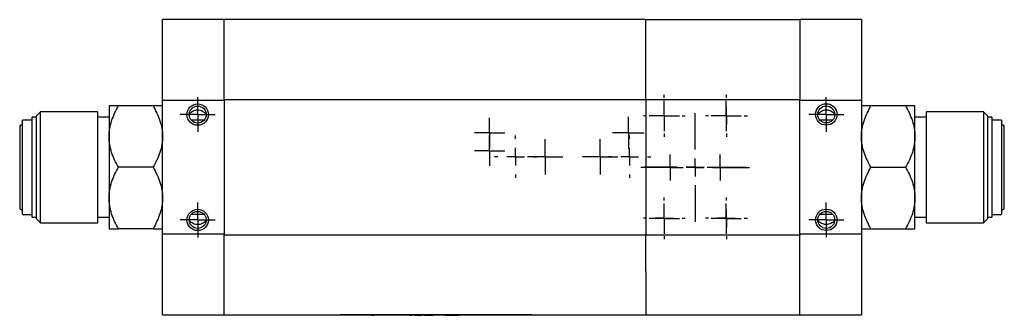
# Model space of a CAD drawing. Header units: inches. Extents: x 10.9 to 49.2, y 11.4 to 35.2.
# Tile 1 of 14: x 18.7 to 29.7, y 11.4 to 14.8. Entities that reach past the tile are written whole.
import ezdxf

# ---------------------------------------------------------------- set-up
doc = ezdxf.new("R2010")
doc.units = ezdxf.units.IN
doc.header["$LTSCALE"] = 4
doc.header["$MEASUREMENT"] = 0
doc.layers.add('SLD-0', color=179, linetype='Continuous')

# ---------------------------------------------------------------- blocks, each defined once
blk = doc.blocks.new('SW_CENTERMARKSYMBOL_62')
at = {"layer": 'SLD-0', "color": 0}
for p, q in [((0, 0.1), (0, 0.17)), ((-0.1, 0), (-0.17, 0)), ((0, 0), (-0.1, 0)), ((0, 0), (0, 0.1)), ((0, 0), (0, -0.1)), ((0, 0), (0.1, 0)), ((0.1, 0), (0.17, 0)), ((0, -0.1), (0, -0.17))]:
    blk.add_line(p, q, dxfattribs=at)
blk = doc.blocks.new('SW_CENTERMARKSYMBOL_63')
at = {"layer": 'SLD-0', "color": 0}
for p, q in [((0, 0.1), (0, 0.17)), ((-0.1, 0), (-0.17, 0)), ((0, 0), (-0.1, 0)), ((0, 0), (0, 0.1)), ((0, 0), (0, -0.1)), ((0, 0), (0.1, 0)), ((0.1, 0), (0.17, 0)), ((0, -0.1), (0, -0.17))]:
    blk.add_line(p, q, dxfattribs=at)
blk = doc.blocks.new('SW_CENTERMARKSYMBOL_64')
at = {"layer": 'SLD-0', "color": 0}
for p, q in [((0, 0.2), (0, 0.61)), ((-0.2, 0), (-0.61, 0)), ((0, 0), (-0.1, 0)), ((0, 0), (0, 0.1)), ((0, 0), (0, -0.1)), ((0, 0), (0.1, 0)), ((0.2, 0), (0.61, 0)), ((0, -0.2), (0, -0.61))]:
    blk.add_line(p, q, dxfattribs=at)
blk = doc.blocks.new('SW_CENTERMARKSYMBOL_65')
at = {"layer": 'SLD-0', "color": 0}
for p, q in [((0, 0.2), (0, 0.235)), ((-0.2, 0), (-0.235, 0)), ((0, 0), (-0.1, 0)), ((0, 0), (0, 0.1)), ((0, 0), (0, -0.1)), ((0, 0), (0.1, 0)), ((0.2, 0), (0.235, 0)), ((0, -0.2), (0, -0.235))]:
    blk.add_line(p, q, dxfattribs=at)
blk = doc.blocks.new('SW_CENTERMARKSYMBOL_66')
at = {"layer": 'SLD-0', "color": 0}
for p, q in [((0, 0.2), (0, 0.235)), ((-0.2, 0), (-0.235, 0)), ((0, 0), (-0.1, 0)), ((0, 0), (0, 0.1)), ((0, 0), (0, -0.1)), ((0, 0), (0.1, 0)), ((0.2, 0), (0.235, 0)), ((0, -0.2), (0, -0.235))]:
    blk.add_line(p, q, dxfattribs=at)
blk = doc.blocks.new('SW_CENTERMARKSYMBOL_67')
at = {"layer": 'SLD-0', "color": 0}
for p, q in [((0, 0.2), (0, 0.235)), ((-0.2, 0), (-0.235, 0)), ((0, 0), (-0.1, 0)), ((0, 0), (0, 0.1)), ((0, 0), (0, -0.1)), ((0, 0), (0.1, 0)), ((0.2, 0), (0.235, 0)), ((0, -0.2), (0, -0.235))]:
    blk.add_line(p, q, dxfattribs=at)
blk = doc.blocks.new('SW_CENTERMARKSYMBOL_68')
at = {"layer": 'SLD-0', "color": 0}
for p, q in [((0, 0.2), (0, 0.235)), ((-0.2, 0), (-0.235, 0)), ((0, 0), (-0.1, 0)), ((0, 0), (0, 0.1)), ((0, 0), (0, -0.1)), ((0, 0), (0.1, 0)), ((0.2, 0), (0.235, 0)), ((0, -0.2), (0, -0.235))]:
    blk.add_line(p, q, dxfattribs=at)
blk = doc.blocks.new('SW_CENTERMARKSYMBOL_69')
at = {"layer": 'SLD-0', "color": 0}
for p, q in [((0, 0.1), (0, 0.147)), ((-0.1, 0), (-0.147, 0)), ((0, 0), (-0.1, 0)), ((0, 0), (0, 0.1)), ((0, 0), (0, -0.1)), ((0, 0), (0.1, 0)), ((0.1, 0), (0.147, 0)), ((0, -0.1), (0, -0.147))]:
    blk.add_line(p, q, dxfattribs=at)
blk = doc.blocks.new('SW_CENTERMARKSYMBOL_70')
at = {"layer": 'SLD-0', "color": 0}
for p, q in [((0, 0.1), (0, 0.147)), ((-0.1, 0), (-0.147, 0)), ((0, 0), (-0.1, 0)), ((0, 0), (0, 0.1)), ((0, 0), (0, -0.1)), ((0, 0), (0.1, 0)), ((0.1, 0), (0.147, 0)), ((0, -0.1), (0, -0.147))]:
    blk.add_line(p, q, dxfattribs=at)
blk = doc.blocks.new('SW_CENTERMARKSYMBOL_71')
at = {"layer": 'SLD-0', "color": 0}
for p, q in [((0, 0.1), (0, 0.1953)), ((-0.1, 0), (-0.1953, 0)), ((0, 0), (-0.1, 0)), ((0, 0), (0, 0.1)), ((0, 0), (0, -0.1)), ((0, 0), (0.1, 0)), ((0.1, 0), (0.1953, 0)), ((0, -0.1), (0, -0.1953))]:
    blk.add_line(p, q, dxfattribs=at)
blk = doc.blocks.new('SW_CENTERMARKSYMBOL_72')
at = {"layer": 'SLD-0', "color": 0}
for p, q in [((0, 0.1), (0, 0.1953)), ((-0.1, 0), (-0.1953, 0)), ((0, 0), (-0.1, 0)), ((0, 0), (0, 0.1)), ((0, 0), (0, -0.1)), ((0, 0), (0.1, 0)), ((0.1, 0), (0.1953, 0)), ((0, -0.1), (0, -0.1953))]:
    blk.add_line(p, q, dxfattribs=at)
blk = doc.blocks.new('SW_CENTERMARKSYMBOL_73')
at = {"layer": 'SLD-0', "color": 0}
for p, q in [((0, 0.2), (0, 0.238)), ((-0.2, 0), (-0.238, 0)), ((0, 0), (-0.1, 0)), ((0, 0), (0, 0.1)), ((0, 0), (0, -0.1)), ((0, 0), (0.1, 0)), ((0.2, 0), (0.238, 0)), ((0, -0.2), (0, -0.238))]:
    blk.add_line(p, q, dxfattribs=at)
blk = doc.blocks.new('SW_CENTERMARKSYMBOL_74')
at = {"layer": 'SLD-0', "color": 0}
for p, q in [((0, 0.2), (0, 0.238)), ((-0.2, 0), (-0.238, 0)), ((0, 0), (-0.1, 0)), ((0, 0), (0, 0.1)), ((0, 0), (0, -0.1)), ((0, 0), (0.1, 0)), ((0.2, 0), (0.238, 0)), ((0, -0.2), (0, -0.238))]:
    blk.add_line(p, q, dxfattribs=at)
blk = doc.blocks.new('SW_CENTERMARKSYMBOL_75')
at = {"layer": 'SLD-0', "color": 0}
for p, q in [((0, 0.1), (0, 0.198)), ((-0.1, 0), (-0.198, 0)), ((0, 0), (-0.1, 0)), ((0, 0), (0, 0.1)), ((0, 0), (0, -0.1)), ((0, 0), (0.1, 0)), ((0.1, 0), (0.198, 0)), ((0, -0.1), (0, -0.198))]:
    blk.add_line(p, q, dxfattribs=at)
blk = doc.blocks.new('SW_CENTERMARKSYMBOL_76')
at = {"layer": 'SLD-0', "color": 0}
for p, q in [((0, 0.1), (0, 0.198)), ((-0.1, 0), (-0.198, 0)), ((0, 0), (-0.1, 0)), ((0, 0), (0, 0.1)), ((0, 0), (0, -0.1)), ((0, 0), (0.1, 0)), ((0.1, 0), (0.198, 0)), ((0, -0.1), (0, -0.198))]:
    blk.add_line(p, q, dxfattribs=at)
blk = doc.blocks.new('SW_CENTERMARKSYMBOL_77')
at = {"layer": 'SLD-0', "color": 0}
for p, q in [((0, 0.1), (0, 0.179)), ((-0.1, 0), (-0.179, 0)), ((0, 0), (-0.1, 0)), ((0, 0), (0, 0.1)), ((0, 0), (0, -0.1)), ((0, 0), (0.1, 0)), ((0.1, 0), (0.179, 0)), ((0, -0.1), (0, -0.179))]:
    blk.add_line(p, q, dxfattribs=at)
blk = doc.blocks.new('SW_CENTERMARKSYMBOL_78')
at = {"layer": 'SLD-0', "color": 0}
for p, q in [((0, 0.2), (0, 0.572)), ((-0.2, 0), (-0.572, 0)), ((0, 0), (-0.1, 0)), ((0, 0), (0, 0.1)), ((0, 0), (0, -0.1)), ((0, 0), (0.1, 0)), ((0.2, 0), (0.572, 0)), ((0, -0.2), (0, -0.572))]:
    blk.add_line(p, q, dxfattribs=at)
blk = doc.blocks.new('SW_CENTERMARKSYMBOL_79')
at = {"layer": 'SLD-0', "color": 0}
for p, q in [((0, 0.1), (0, 0.1693)), ((-0.1, 0), (-0.1693, 0)), ((0, 0), (-0.1, 0)), ((0, 0), (0, 0.1)), ((0, 0), (0, -0.1)), ((0, 0), (0.1, 0)), ((0.1, 0), (0.1693, 0)), ((0, -0.1), (0, -0.1693))]:
    blk.add_line(p, q, dxfattribs=at)
blk = doc.blocks.new('SW_CENTERMARKSYMBOL_80')
at = {"layer": 'SLD-0', "color": 0}
for p, q in [((0, 0.1), (0, 0.1693)), ((-0.1, 0), (-0.1693, 0)), ((0, 0), (-0.1, 0)), ((0, 0), (0, 0.1)), ((0, 0), (0, -0.1)), ((0, 0), (0.1, 0)), ((0.1, 0), (0.1693, 0)), ((0, -0.1), (0, -0.1693))]:
    blk.add_line(p, q, dxfattribs=at)
blk = doc.blocks.new('SW_CENTERMARKSYMBOL_81')
at = {"layer": 'SLD-0', "color": 0}
for p, q in [((0, 0.1), (0, 0.1693)), ((-0.1, 0), (-0.1693, 0)), ((0, 0), (-0.1, 0)), ((0, 0), (0, 0.1)), ((0, 0), (0, -0.1)), ((0, 0), (0.1, 0)), ((0.1, 0), (0.1693, 0)), ((0, -0.1), (0, -0.1693))]:
    blk.add_line(p, q, dxfattribs=at)
blk = doc.blocks.new('SW_CENTERMARKSYMBOL_82')
at = {"layer": 'SLD-0', "color": 0}
for p, q in [((0, 0.1), (0, 0.1693)), ((-0.1, 0), (-0.1693, 0)), ((0, 0), (-0.1, 0)), ((0, 0), (0, 0.1)), ((0, 0), (0, -0.1)), ((0, 0), (0.1, 0)), ((0.1, 0), (0.1693, 0)), ((0, -0.1), (0, -0.1693))]:
    blk.add_line(p, q, dxfattribs=at)
blk = doc.blocks.new('SW_CENTERMARKSYMBOL_83')
at = {"layer": 'SLD-0', "color": 0}
for p, q in [((0, 0.1), (0, 0.1953)), ((-0.1, 0), (-0.1953, 0)), ((0, 0), (-0.1, 0)), ((0, 0), (0, 0.1)), ((0, 0), (0, -0.1)), ((0, 0), (0.1, 0)), ((0.1, 0), (0.1953, 0)), ((0, -0.1), (0, -0.1953))]:
    blk.add_line(p, q, dxfattribs=at)
blk = doc.blocks.new('SW_CENTERMARKSYMBOL_84')
at = {"layer": 'SLD-0', "color": 0}
for p, q in [((0, 0.1), (0, 0.1953)), ((-0.1, 0), (-0.1953, 0)), ((0, 0), (-0.1, 0)), ((0, 0), (0, 0.1)), ((0, 0), (0, -0.1)), ((0, 0), (0.1, 0)), ((0.1, 0), (0.1953, 0)), ((0, -0.1), (0, -0.1953))]:
    blk.add_line(p, q, dxfattribs=at)

msp = doc.modelspace()

# ---------------------------------------------------------------- linework, layer by layer
at = {"color": 7, "linetype": 'Continuous', "lineweight": 25}
for p, q in [((20.953, 14.761), (20.264, 14.761)), ((20.264, 13.859), (20.264, 14.761)), ((25.677, 14.761), (20.953, 14.761)), ((20.953, 13.867), (20.953, 14.761)), ((25.677, 13.867), (25.677, 14.761)), ((27.401, 14.759), (25.677, 14.759)), ((28.09, 14.761), (27.401, 14.761)), ((27.401, 14.761), (27.401, 13.859)), ((28.09, 14.761), (28.09, 13.859)), ((19.664, 13.793), (19.664, 13.45)), ((20.157, 13.793), (19.77, 13.793)), ((20.264, 13.859), (20.953, 13.859)), ((20.264, 12.355), (20.264, 13.859)), ((20.953, 13.859), (20.953, 13.867)), ((20.953, 13.867), (25.677, 13.867)), ((20.953, 13.865), (20.953, 13.867)), ((20.953, 13.859), (20.953, 12.355)), ((25.677, 13.867), (25.677, 12.347)), ((25.677, 13.866), (27.401, 13.866)), ((27.401, 13.859), (28.09, 13.859)), ((27.401, 12.355), (27.401, 13.859)), ((28.09, 13.859), (28.09, 12.355)), ((28.584, 13.793), (28.197, 13.793)), ((28.69, 13.45), (28.69, 13.793)), ((18.896, 13.727), (18.851, 13.682)), ((18.851, 12.53), (18.851, 13.682)), ((19.539, 13.727), (18.896, 13.727)), ((18.896, 12.485), (18.896, 13.727)), ((19.539, 12.485), (19.539, 13.727)), ((29.458, 13.727), (28.815, 13.727)), ((28.815, 13.727), (28.815, 13.643)), ((29.503, 13.682), (29.458, 13.727)), ((29.458, 13.727), (29.458, 13.643)), ((29.503, 13.682), (29.503, 12.818)), ((18.804, 13.636), (18.694, 13.636)), ((18.694, 12.576), (18.694, 13.636)), ((18.851, 13.666), (18.804, 13.666)), ((18.804, 12.546), (18.804, 13.666)), ((19.664, 13.666), (19.539, 13.666)), ((20.727, 13.633), (20.586, 13.633)), ((27.767, 13.633), (27.628, 13.633)), ((28.815, 13.666), (28.69, 13.666)), ((28.815, 13.643), (28.815, 12.485)), ((29.458, 13.643), (29.458, 12.485)), ((29.55, 13.666), (29.503, 13.666)), ((29.55, 13.666), (29.55, 13.591)), ((29.66, 13.636), (29.55, 13.636)), ((29.55, 13.591), (29.55, 12.546)), ((29.66, 13.636), (29.66, 13.565)), ((29.66, 13.565), (29.66, 12.576)), ((18.664, 13.556), (18.664, 12.656)), ((29.69, 12.656), (29.69, 13.556)), ((19.664, 13.45), (19.664, 12.762)), ((28.69, 12.762), (28.69, 13.45)), ((20.157, 13.106), (19.77, 13.106)), ((28.197, 13.106), (28.584, 13.106)), ((29.503, 12.818), (29.503, 12.53)), ((19.664, 12.762), (19.664, 12.418)), ((28.69, 12.418), (28.69, 12.762)), ((18.694, 12.576), (18.804, 12.576)), ((20.585, 12.579), (20.728, 12.579)), ((27.625, 12.579), (27.77, 12.579)), ((29.55, 12.576), (29.66, 12.576)), ((18.804, 12.546), (18.851, 12.546)), ((18.851, 12.53), (18.896, 12.485)), ((18.896, 12.485), (19.539, 12.485)), ((19.539, 12.546), (19.664, 12.546)), ((28.69, 12.546), (28.815, 12.546)), ((28.815, 12.485), (29.458, 12.485)), ((29.458, 12.485), (29.503, 12.53)), ((29.503, 12.546), (29.55, 12.546)), ((20.157, 12.418), (19.77, 12.418)), ((20.264, 11.453), (20.264, 12.355)), ((20.953, 12.355), (20.264, 12.355)), ((20.953, 12.347), (20.953, 12.355)), ((28.09, 12.355), (27.401, 12.355)), ((27.401, 12.355), (27.401, 12.346)), ((28.09, 12.355), (28.09, 11.453)), ((28.197, 12.418), (28.584, 12.418)), ((20.953, 12.347), (20.953, 12.349)), ((25.677, 12.347), (20.953, 12.347)), ((20.953, 11.453), (20.953, 12.347)), ((25.677, 11.937), (25.677, 12.347)), ((27.401, 12.346), (25.677, 12.346)), ((27.401, 12.347), (27.401, 12.346)), ((27.401, 11.452), (27.401, 12.346)), ((25.677, 11.937), (25.677, 11.452)), ((20.264, 11.453), (20.953, 11.453)), ((20.953, 11.453), (25.677, 11.453)), ((22.253, 11.447), (22.253, 11.452)), ((24.403, 11.452), (22.253, 11.452)), ((24.403, 11.447), (22.253, 11.447)), ((22.328, 11.447), (22.328, 11.447)), ((22.567, 11.447), (22.328, 11.447)), ((22.567, 11.447), (22.567, 11.447)), ((22.588, 11.447), (22.567, 11.447)), ((22.588, 11.447), (22.588, 11.447)), ((22.609, 11.447), (22.588, 11.447)), ((22.609, 11.447), (22.609, 11.447)), ((22.609, 11.447), (22.631, 11.447)), ((22.631, 11.447), (22.631, 11.447)), ((22.773, 11.447), (22.631, 11.447)), ((22.773, 11.447), (22.773, 11.447)), ((22.774, 11.447), (22.774, 11.447)), ((22.774, 11.447), (22.774, 11.447)), ((22.787, 11.447), (22.774, 11.447)), ((22.774, 11.447), (22.774, 11.447)), ((22.787, 11.447), (22.787, 11.447)), ((22.789, 11.447), (22.787, 11.447)), ((22.789, 11.447), (22.789, 11.447)), ((22.929, 11.447), (22.906, 11.447)), ((22.906, 11.447), (22.906, 11.447)), ((22.929, 11.447), (22.929, 11.447)), ((22.977, 11.447), (22.929, 11.447)), ((22.997, 11.447), (22.977, 11.447)), ((22.977, 11.447), (22.977, 11.447)), ((22.997, 11.447), (22.997, 11.447)), ((23.028, 11.447), (23.05, 11.447)), ((23.028, 11.447), (23.028, 11.447)), ((23.05, 11.447), (23.05, 11.447)), ((23.08, 11.447), (23.103, 11.447)), ((23.08, 11.447), (23.08, 11.447)), ((23.103, 11.447), (23.15, 11.447)), ((23.103, 11.447), (23.103, 11.447)), ((23.15, 11.447), (23.171, 11.447)), ((23.15, 11.447), (23.15, 11.447)), ((23.171, 11.447), (23.171, 11.447)), ((23.199, 11.447), (23.199, 11.447)), ((23.199, 11.447), (23.222, 11.447)), ((23.222, 11.447), (23.222, 11.447)), ((23.222, 11.447), (23.224, 11.447)), ((23.224, 11.447), (23.224, 11.447)), ((23.224, 11.447), (23.225, 11.447)), ((23.225, 11.447), (23.225, 11.447)), ((23.225, 11.447), (23.242, 11.447)), ((23.242, 11.447), (23.242, 11.447)), ((23.242, 11.447), (23.272, 11.447)), ((23.272, 11.447), (23.293, 11.447)), ((23.272, 11.447), (23.272, 11.447)), ((23.293, 11.447), (23.293, 11.447)), ((23.322, 11.447), (23.322, 11.447)), ((23.341, 11.447), (23.322, 11.447)), ((23.341, 11.447), (23.341, 11.447)), ((23.351, 11.447), (23.341, 11.447)), ((23.351, 11.447), (23.351, 11.447)), ((23.406, 11.447), (23.351, 11.447)), ((23.406, 11.447), (23.406, 11.447)), ((23.416, 11.447), (23.406, 11.447)), ((23.416, 11.447), (23.416, 11.447)), ((23.434, 11.447), (23.416, 11.447)), ((23.434, 11.447), (23.464, 11.447)), ((23.434, 11.447), (23.434, 11.447)), ((23.464, 11.447), (23.464, 11.447)), ((23.464, 11.447), (23.481, 11.447)), ((23.481, 11.447), (23.503, 11.447)), ((23.481, 11.447), (23.481, 11.447)), ((23.503, 11.447), (23.503, 11.447)), ((23.503, 11.447), (23.524, 11.447)), ((23.524, 11.447), (23.542, 11.447)), ((23.524, 11.447), (23.524, 11.447)), ((23.542, 11.447), (23.542, 11.447)), ((23.542, 11.447), (23.576, 11.447)), ((23.576, 11.447), (23.576, 11.447)), ((23.707, 11.447), (23.707, 11.447)), ((23.882, 11.447), (23.707, 11.447)), ((23.882, 11.447), (23.882, 11.447)), ((24.403, 11.452), (24.403, 11.447)), ((25.677, 11.452), (27.401, 11.452)), ((27.401, 11.453), (28.09, 11.453))]:
    msp.add_line(p, q, dxfattribs=at)
for centre, radius in [((20.657, 13.697), 0.12), ((20.657, 13.697), 0.0953), ((27.697, 13.698), 0.12), ((27.697, 13.698), 0.0953), ((20.657, 12.516), 0.12), ((20.657, 12.516), 0.0953), ((27.697, 12.517), 0.12), ((27.697, 12.517), 0.0953)]:
    msp.add_circle(centre, radius, dxfattribs=at)
for centre, start, end in [((18.694, 13.556), 90, 180), ((29.66, 13.556), 0, 90), ((18.694, 12.656), 180, 270), ((29.66, 12.656), 270, 0)]:
    msp.add_arc(centre, 0.03, start, end, dxfattribs=at)
for points, knots in [([(19.664, 13.45), (19.664, 13.51), (19.674, 13.569), (19.703, 13.655), (19.714, 13.684), (19.74, 13.739), (19.754, 13.767), (19.77, 13.793)], [0, 0, 0, 0, 0.5, 0.5, 0.75, 0.75, 1, 1, 1, 1]), ([(19.77, 13.793), (19.739, 13.793), (19.712, 13.793), (19.684, 13.793), (19.677, 13.793), (19.666, 13.793), (19.664, 13.793), (19.664, 13.793)], [0, 0, 0, 0, 0.5, 0.5, 0.75, 0.75, 1, 1, 1, 1]), ([(20.157, 13.793), (20.188, 13.74), (20.215, 13.684), (20.243, 13.599), (20.251, 13.57), (20.261, 13.511), (20.264, 13.48), (20.264, 13.45)], [0, 0, 0, 0, 0.5, 0.5, 0.75, 0.75, 1, 1, 1, 1]), ([(20.264, 13.793), (20.264, 13.793), (20.253, 13.793), (20.225, 13.793), (20.213, 13.793), (20.187, 13.793), (20.173, 13.793), (20.157, 13.793)], [0, 0, 0, 0, 0.5, 0.5, 0.75, 0.75, 1, 1, 1, 1]), ([(28.09, 13.45), (28.09, 13.51), (28.101, 13.569), (28.129, 13.655), (28.141, 13.684), (28.167, 13.739), (28.181, 13.767), (28.197, 13.793)], [0, 0, 0, 0, 0.5, 0.5, 0.75, 0.75, 1, 1, 1, 1]), ([(28.197, 13.793), (28.166, 13.793), (28.139, 13.793), (28.111, 13.793), (28.103, 13.793), (28.093, 13.793), (28.09, 13.793), (28.09, 13.793)], [0, 0, 0, 0, 0.5, 0.5, 0.75, 0.75, 1, 1, 1, 1]), ([(28.584, 13.793), (28.615, 13.74), (28.642, 13.684), (28.67, 13.599), (28.677, 13.57), (28.688, 13.511), (28.69, 13.48), (28.69, 13.45)], [0, 0, 0, 0, 0.5, 0.5, 0.75, 0.75, 1, 1, 1, 1]), ([(28.69, 13.793), (28.69, 13.793), (28.68, 13.793), (28.651, 13.793), (28.64, 13.793), (28.614, 13.793), (28.6, 13.793), (28.584, 13.793)], [0, 0, 0, 0, 0.5, 0.5, 0.75, 0.75, 1, 1, 1, 1]), ([(20.564, 13.706), (20.57, 13.712), (20.576, 13.718), (20.59, 13.728), (20.598, 13.733), (20.614, 13.741), (20.622, 13.744), (20.64, 13.748), (20.649, 13.75), (20.667, 13.749), (20.676, 13.748), (20.694, 13.743), (20.702, 13.74), (20.718, 13.731), (20.725, 13.727), (20.739, 13.716), (20.746, 13.71), (20.752, 13.704)], [0, 0, 0, 0, 0.125, 0.125, 0.25, 0.25, 0.375, 0.375, 0.5, 0.5, 0.625, 0.625, 0.75, 0.75, 0.875, 0.875, 1, 1, 1, 1]), ([(27.602, 13.704), (27.608, 13.711), (27.615, 13.716), (27.628, 13.727), (27.636, 13.732), (27.652, 13.74), (27.66, 13.744), (27.677, 13.748), (27.687, 13.75), (27.705, 13.75), (27.714, 13.749), (27.732, 13.745), (27.74, 13.741), (27.756, 13.733), (27.764, 13.729), (27.778, 13.718), (27.784, 13.713), (27.79, 13.706)], [0, 0, 0, 0, 0.125, 0.125, 0.25, 0.25, 0.375, 0.375, 0.5, 0.5, 0.625, 0.625, 0.75, 0.75, 0.875, 0.875, 1, 1, 1, 1]), ([(19.77, 13.106), (19.739, 13.16), (19.712, 13.215), (19.684, 13.301), (19.677, 13.33), (19.666, 13.389), (19.664, 13.419), (19.664, 13.45)], [0, 0, 0, 0, 0.5, 0.5, 0.75, 0.75, 1, 1, 1, 1]), ([(20.264, 13.45), (20.264, 13.389), (20.253, 13.331), (20.225, 13.244), (20.213, 13.216), (20.187, 13.16), (20.173, 13.133), (20.157, 13.106)], [0, 0, 0, 0, 0.5, 0.5, 0.75, 0.75, 1, 1, 1, 1]), ([(28.197, 13.106), (28.166, 13.16), (28.139, 13.215), (28.111, 13.301), (28.103, 13.33), (28.093, 13.389), (28.09, 13.419), (28.09, 13.45)], [0, 0, 0, 0, 0.5, 0.5, 0.75, 0.75, 1, 1, 1, 1]), ([(28.69, 13.45), (28.69, 13.389), (28.68, 13.331), (28.651, 13.244), (28.64, 13.216), (28.614, 13.16), (28.6, 13.133), (28.584, 13.106)], [0, 0, 0, 0, 0.5, 0.5, 0.75, 0.75, 1, 1, 1, 1]), ([(19.664, 12.762), (19.664, 12.823), (19.674, 12.881), (19.703, 12.968), (19.714, 12.996), (19.74, 13.052), (19.754, 13.079), (19.77, 13.106)], [0, 0, 0, 0, 0.5, 0.5, 0.75, 0.75, 1, 1, 1, 1]), ([(20.157, 13.106), (20.188, 13.052), (20.215, 12.997), (20.243, 12.911), (20.251, 12.882), (20.261, 12.823), (20.264, 12.793), (20.264, 12.762)], [0, 0, 0, 0, 0.5, 0.5, 0.75, 0.75, 1, 1, 1, 1]), ([(28.09, 12.762), (28.09, 12.823), (28.101, 12.881), (28.129, 12.968), (28.141, 12.996), (28.167, 13.052), (28.181, 13.079), (28.197, 13.106)], [0, 0, 0, 0, 0.5, 0.5, 0.75, 0.75, 1, 1, 1, 1]), ([(28.584, 13.106), (28.615, 13.052), (28.642, 12.997), (28.67, 12.911), (28.677, 12.882), (28.688, 12.823), (28.69, 12.793), (28.69, 12.762)], [0, 0, 0, 0, 0.5, 0.5, 0.75, 0.75, 1, 1, 1, 1]), ([(19.77, 12.418), (19.739, 12.472), (19.712, 12.527), (19.684, 12.613), (19.677, 12.642), (19.666, 12.701), (19.664, 12.732), (19.664, 12.762)], [0, 0, 0, 0, 0.5, 0.5, 0.75, 0.75, 1, 1, 1, 1]), ([(20.264, 12.762), (20.264, 12.702), (20.253, 12.643), (20.225, 12.557), (20.213, 12.528), (20.187, 12.473), (20.173, 12.445), (20.157, 12.418)], [0, 0, 0, 0, 0.5, 0.5, 0.75, 0.75, 1, 1, 1, 1]), ([(28.197, 12.418), (28.166, 12.472), (28.139, 12.527), (28.111, 12.613), (28.103, 12.642), (28.093, 12.701), (28.09, 12.732), (28.09, 12.762)], [0, 0, 0, 0, 0.5, 0.5, 0.75, 0.75, 1, 1, 1, 1]), ([(28.69, 12.762), (28.69, 12.702), (28.68, 12.643), (28.651, 12.557), (28.64, 12.528), (28.614, 12.473), (28.6, 12.445), (28.584, 12.418)], [0, 0, 0, 0, 0.5, 0.5, 0.75, 0.75, 1, 1, 1, 1]), ([(20.752, 12.508), (20.746, 12.501), (20.739, 12.496), (20.725, 12.485), (20.718, 12.481), (20.702, 12.473), (20.694, 12.469), (20.676, 12.464), (20.667, 12.463), (20.649, 12.463), (20.64, 12.464), (20.622, 12.468), (20.614, 12.471), (20.598, 12.479), (20.59, 12.484), (20.576, 12.494), (20.57, 12.5), (20.564, 12.506)], [0, 0, 0, 0, 0.125, 0.125, 0.25, 0.25, 0.375, 0.375, 0.5, 0.5, 0.625, 0.625, 0.75, 0.75, 0.875, 0.875, 1, 1, 1, 1]), ([(27.79, 12.506), (27.784, 12.5), (27.778, 12.494), (27.764, 12.484), (27.756, 12.48), (27.74, 12.472), (27.732, 12.469), (27.714, 12.465), (27.705, 12.463), (27.692, 12.464), (27.687, 12.464), (27.678, 12.465), (27.674, 12.466), (27.66, 12.47), (27.652, 12.473), (27.629, 12.485), (27.615, 12.496), (27.603, 12.508)], [0, 0, 0, 0, 0.125, 0.125, 0.25, 0.25, 0.375, 0.375, 0.5, 0.5, 0.5625, 0.5625, 0.625, 0.625, 0.75, 0.75, 1, 1, 1, 1]), ([(19.664, 12.418), (19.664, 12.418), (19.674, 12.418), (19.703, 12.418), (19.714, 12.418), (19.74, 12.418), (19.754, 12.418), (19.77, 12.418)], [0, 0, 0, 0, 0.5, 0.5, 0.75, 0.75, 1, 1, 1, 1]), ([(20.157, 12.418), (20.188, 12.418), (20.215, 12.418), (20.243, 12.418), (20.251, 12.418), (20.261, 12.418), (20.264, 12.418), (20.264, 12.418)], [0, 0, 0, 0, 0.5, 0.5, 0.75, 0.75, 1, 1, 1, 1]), ([(28.09, 12.418), (28.09, 12.418), (28.101, 12.418), (28.129, 12.418), (28.141, 12.418), (28.167, 12.418), (28.181, 12.418), (28.197, 12.418)], [0, 0, 0, 0, 0.5, 0.5, 0.75, 0.75, 1, 1, 1, 1]), ([(28.584, 12.418), (28.615, 12.418), (28.642, 12.418), (28.67, 12.418), (28.677, 12.418), (28.688, 12.418), (28.69, 12.418), (28.69, 12.418)], [0, 0, 0, 0, 0.5, 0.5, 0.75, 0.75, 1, 1, 1, 1])]:
    msp.add_open_spline(points, degree=3, knots=knots, dxfattribs=at)

# ---------------------------------------------------------------- block references
at = {"layer": 'SLD-0', "color": 7}
for name, p in [('SW_CENTERMARKSYMBOL_67', (25.883, 13.684)), ('SW_CENTERMARKSYMBOL_68', (26.578, 13.684)), ('SW_CENTERMARKSYMBOL_72', (20.657, 13.697)), ('SW_CENTERMARKSYMBOL_80', (25.882, 13.681)), ('SW_CENTERMARKSYMBOL_79', (26.575, 13.681)), ('SW_CENTERMARKSYMBOL_83', (27.697, 13.698)), ('SW_CENTERMARKSYMBOL_64', (26.228, 13.104)), ('SW_CENTERMARKSYMBOL_78', (26.228, 13.106)), ('SW_CENTERMARKSYMBOL_63', (23.926, 13.491)), ('SW_CENTERMARKSYMBOL_77', (25.48, 13.492)), ('SW_CENTERMARKSYMBOL_62', (23.926, 13.291)), ('SW_CENTERMARKSYMBOL_73', (24.218, 13.225)), ('SW_CENTERMARKSYMBOL_74', (25.494, 13.225)), ('SW_CENTERMARKSYMBOL_76', (24.547, 13.225)), ('SW_CENTERMARKSYMBOL_75', (25.165, 13.225)), ('SW_CENTERMARKSYMBOL_70', (25.948, 13.104)), ('SW_CENTERMARKSYMBOL_69', (26.508, 13.104)), ('SW_CENTERMARKSYMBOL_71', (20.657, 12.516)), ('SW_CENTERMARKSYMBOL_66', (25.883, 12.534)), ('SW_CENTERMARKSYMBOL_82', (25.882, 12.531)), ('SW_CENTERMARKSYMBOL_65', (26.578, 12.534)), ('SW_CENTERMARKSYMBOL_81', (26.575, 12.531)), ('SW_CENTERMARKSYMBOL_84', (27.697, 12.517))]:
    msp.add_blockref(name, p, dxfattribs=at)

doc.saveas('drawing.dxf')
